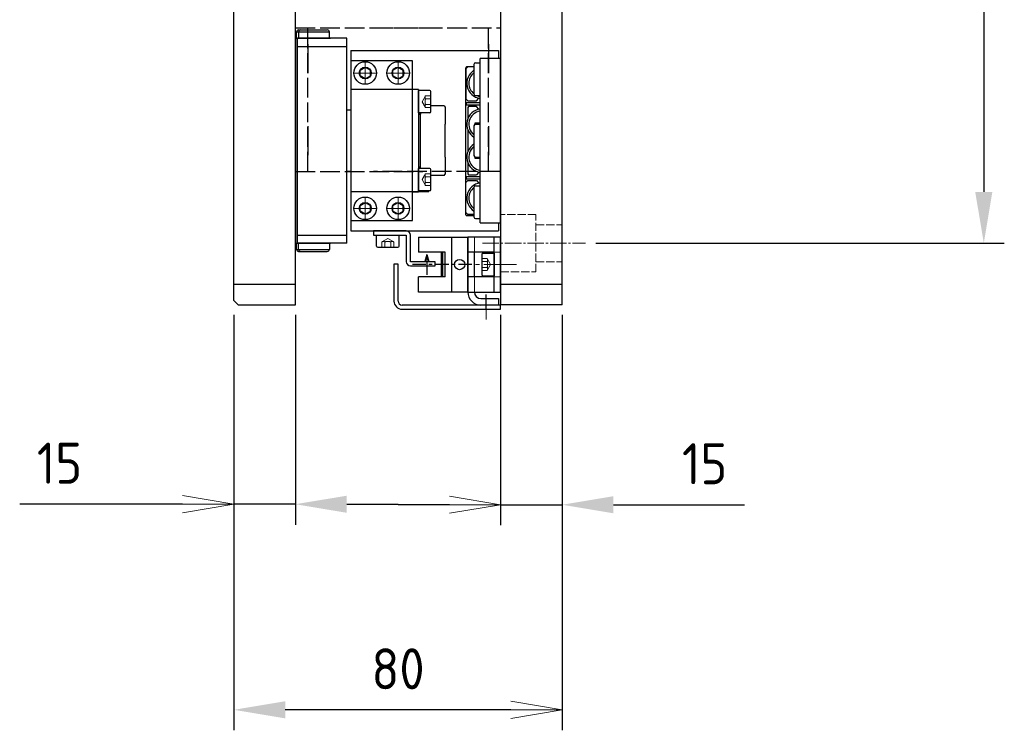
# Model space of a CAD drawing. Header units: millimetres. Extents: x 8836 to 10222, y 1969 to 2926.
# Tile 28 of 37: x 9803 to 10043, y 2184 to 2357. Entities that reach past the tile are written whole.
import ezdxf

# ---------------------------------------------------------------- set-up
doc = ezdxf.new("R2010")
doc.units = ezdxf.units.MM
doc.header["$LTSCALE"] = 0.8
for name, pattern in [('AM_ISO02W050', [7.5, 6, -1.5]), ('AM_ISO08W050', [18, 12, -1.5, 3, -1.5]), ('CENTER', [7, 4, -1, 1, -1]), ('GEN3', [6.25, 5, -1.25]), ('GEN7', [13.75, 10, -1.25, 1.25, -1.25]), ('GEN7A', [6.875, 5, -0.625, 0.625, -0.625])]:
    doc.linetypes.add(name, pattern=pattern)
doc.layers.get('0').update_dxf_attribs({"lineweight": 30})
for name, color, linetype, lineweight in [('3', 6, 'GEN3', 15), ('5', 3, 'Continuous', 15), ('7', 4, 'GEN7', 15), ('7A', 4, 'GEN7A', 15), ('AM_0', 7, 'Continuous', 30), ('AM_3', 6, 'AM_ISO02W050', 25), ('AM_7', 4, 'AM_ISO08W050', 25)]:
    doc.layers.add(name, color=color, linetype=linetype, lineweight=lineweight)
doc.styles.get("Standard").update_dxf_attribs({"font": 'ISOCP.SHX', "bigfont": 'EXTFONT.SHX'})
doc.dimstyles.new('GEN-ISO$0', dxfattribs={"dimtxt": 3.2, "dimasz": 2.5, "dimexe": 1, "dimexo": 0.5, "dimgap": 1, "dimtad": 1, "dimdec": 3, "dimdsep": 46, "dimtxsty": 'STANDARD', "dimblk1": 'OPEN', "dimblk2": 'OPEN', "dimsah": 1, "dimcen": 0, "dimclrd": 256, "dimclre": 256, "dimclrt": 2, "dimadec": 0, "dimazin": 0, "dimtp": 0.1, "dimtm": 0.1, "dimtfac": 0.71, "dimtdec": 3, "dimtmove": 0, "dimatfit": 3, "dimldrblk": 'OPEN', "dimfxl": 1, "dimtzin": 0, "dimarcsym": 0})

# ---------------------------------------------------------------- blocks, each defined once
blk = doc.blocks.new('A$C13216723')
for p, q in [((0, 2.7), (0, 0)), ((5.2, 3), (0.3, 3)), ((5.5, 2.7), (5.5, 0)), ((5.5, 0), (0, 0))]:
    blk.add_line(p, q)
for centre, start, end in [((0.3, 2.7), 90, 180), ((5.2, 2.7), 0, 90)]:
    blk.add_arc(centre, 0.3, start, end)
at = {"layer": '3'}
for p, q in [((1.31, 3), (1.31, 1.7)), ((2.03, 3), (2.03, 1.7)), ((3.47, 3), (3.47, 1.7)), ((4.19, 3), (4.19, 1.7)), ((1.31, 1.7), (2.75, 0.87)), ((4.19, 1.7), (2.75, 0.87))]:
    blk.add_line(p, q, dxfattribs=at)
for centre, radius, start, end in [((1.67, 2.16), 0.588, 232.1211, 307.8789), ((2.75, 3.74), 2.17, 250.5288, 289.4712), ((3.83, 2.16), 0.588, 232.1211, 307.8789)]:
    blk.add_arc(centre, radius, start, end, dxfattribs=at)
blk = doc.blocks.new('_OPEN')
at = {"color": 0, "linetype": 'ByBlock'}
for p, q in [((-1, 0.167), (0, 0)), ((0, 0), (-1, -0.167)), ((0, 0), (-1, 0))]:
    blk.add_line(p, q, dxfattribs=at)
blk = doc.blocks.new('*D330')
at = {"layer": '5', "lineweight": -2, "transparency": 16777216}
for p, q in [((9855.29, 2285.07), (9855.29, 2233.93)), ((9870.29, 2285.07), (9870.29, 2233.93)), ((9842.79, 2238.93), (9803.09, 2238.93)), ((9870.29, 2238.93), (9855.29, 2238.93)), ((9882.79, 2238.93), (9895.29, 2238.93))]:
    blk.add_line(p, q, dxfattribs=at)
at = {"layer": '5', "transparency": 16777216}
blk.add_solid([(9882.79, 2241.01), (9882.79, 2236.84), (9870.29, 2238.93)], dxfattribs=at)
at = {"layer": 'DEFPOINTS', "color": 0, "transparency": 16777216}
for p in [(9855.29, 2287.57), (9870.29, 2287.57), (9870.29, 2238.93)]:
    blk.add_point(p, dxfattribs=at)
at = {"layer": '5', "lineweight": -2, "transparency": 16777216, "xscale": 12.5, "yscale": 12.5, "zscale": 12.5}
blk.add_blockref('_OPEN', (9855.29, 2238.93), dxfattribs=at)
at = {"layer": '5', "color": 2, "transparency": 16777216, "insert": (9812.79, 2248.93), "char_height": 10, "attachment_point": 5}
blk.add_mtext('15', dxfattribs=at)
blk = doc.blocks.new('*D331')
at = {"layer": '5', "lineweight": -2, "transparency": 16777216}
for p, q in [((9920.29, 2285.07), (9920.29, 2233.8)), ((9935.29, 2285.07), (9935.29, 2233.8)), ((9907.79, 2238.8), (9895.29, 2238.8)), ((9920.29, 2238.8), (9935.29, 2238.8)), ((9947.79, 2238.8), (9979.71, 2238.8))]:
    blk.add_line(p, q, dxfattribs=at)
at = {"layer": '5', "transparency": 16777216}
blk.add_solid([(9947.79, 2240.88), (9947.79, 2236.71), (9935.29, 2238.8)], dxfattribs=at)
at = {"layer": 'DEFPOINTS', "color": 0, "transparency": 16777216}
for p in [(9920.29, 2287.57), (9935.29, 2287.57), (9935.29, 2238.8)]:
    blk.add_point(p, dxfattribs=at)
at = {"layer": '5', "lineweight": -2, "transparency": 16777216, "xscale": 12.5, "yscale": 12.5, "zscale": 12.5}
blk.add_blockref('_OPEN', (9920.29, 2238.8), dxfattribs=at)
at = {"layer": '5', "color": 2, "transparency": 16777216, "insert": (9970, 2248.8), "char_height": 10, "attachment_point": 5}
blk.add_mtext('15', dxfattribs=at)
blk = doc.blocks.new('*D332')
at = {"layer": '5', "lineweight": -2, "transparency": 16777216}
for p, q in [((9855.29, 2285.07), (9855.29, 2183.8)), ((9935.29, 2285.07), (9935.29, 2183.8)), ((9922.79, 2188.8), (9867.79, 2188.8))]:
    blk.add_line(p, q, dxfattribs=at)
at = {"layer": '5', "transparency": 16777216}
blk.add_solid([(9867.79, 2190.89), (9867.79, 2186.72), (9855.29, 2188.8)], dxfattribs=at)
at = {"layer": 'DEFPOINTS', "color": 0, "transparency": 16777216}
for p in [(9855.29, 2287.57), (9935.29, 2287.57), (9855.29, 2188.8)]:
    blk.add_point(p, dxfattribs=at)
at = {"layer": '5', "lineweight": -2, "transparency": 16777216, "xscale": 12.5, "yscale": 12.5, "zscale": 12.5}
blk.add_blockref('_OPEN', (9935.29, 2188.8), dxfattribs=at)
at = {"layer": '5', "color": 2, "transparency": 16777216, "insert": (9895.29, 2198.8), "char_height": 10, "attachment_point": 5}
blk.add_mtext('80', dxfattribs=at)
blk = doc.blocks.new('*D338')
at = {"layer": '5', "lineweight": -2, "transparency": 16777216}
for p, q in [((9943.47, 2672.57), (10043.03, 2672.57)), ((10038.03, 2660.07), (10038.03, 2315.07)), ((9943.47, 2302.57), (10043.03, 2302.57))]:
    blk.add_line(p, q, dxfattribs=at)
at = {"layer": '5', "transparency": 16777216}
blk.add_solid([(10035.94, 2315.07), (10040.11, 2315.07), (10038.03, 2302.57)], dxfattribs=at)
at = {"layer": 'DEFPOINTS', "color": 0, "transparency": 16777216}
for p in [(9940.97, 2672.57), (9940.97, 2302.57), (10038.03, 2302.57)]:
    blk.add_point(p, dxfattribs=at)
at = {"layer": '5', "lineweight": -2, "transparency": 16777216, "xscale": 12.5, "yscale": 12.5, "zscale": 12.5, "rotation": 90}
blk.add_blockref('_OPEN', (10038.03, 2672.57), dxfattribs=at)
at = {"layer": '5', "color": 2, "transparency": 16777216, "insert": (10028.03, 2487.57), "char_height": 10, "attachment_point": 5, "rotation": 90}
blk.add_mtext('□370', dxfattribs=at)
blk = doc.blocks.new('19012803')
at = {"color": 4, "linetype": 'CENTER'}
blk.add_line((12601.18, 7109.73), (12601.18, 7124.3), dxfattribs=at)
at = {"color": 7, "linetype": 'Continuous'}
for p, q in [((12594.48, 7110.66), (12594.48, 7122.66)), ((12594.48, 7122.66), (12598.18, 7122.66)), ((12598.18, 7116.16), (12598.18, 7122.66)), ((12607.88, 7122.66), (12604.18, 7122.66)), ((12604.18, 7116.16), (12604.18, 7122.66)), ((12607.88, 7122.66), (12607.88, 7110.66)), ((12604.18, 7117.16), (12598.18, 7117.16)), ((12604.18, 7116.86), (12598.18, 7116.86)), ((12598.18, 7116.16), (12604.18, 7116.16)), ((12594.48, 7110.66), (12607.88, 7110.66))]:
    blk.add_line(p, q, dxfattribs=at)
at = {"color": 2, "linetype": 'Continuous'}
for q in [(12598.71, 7120.66), (12601.94, 7121.13), (12601.94, 7120.2)]:
    blk.add_line((12603.66, 7120.66), q, dxfattribs=at)
at = {"layer": 'AM_0'}
blk.add_line((12607.88, 7114.66), (12594.48, 7114.66), dxfattribs=at)
blk.add_circle((12601.18, 7112.66), 1.25, dxfattribs=at)

msp = doc.modelspace()

# ---------------------------------------------------------------- linework, layer by layer
for p, q in [((9870.2931, 2287.5676), (9870.2931, 2687.5676)), ((9920.2931, 2687.5676), (9920.2931, 2287.5676)), ((9935.2931, 2287.5676), (9935.2931, 2687.5676)), ((9855.2931, 2288.5676), (9855.2931, 2686.5676)), ((9870.543, 2354.0676), (9878.0431, 2354.0676)), ((9870.543, 2352.5675), (9870.543, 2354.0676)), ((9871.043, 2354.0676), (9878.543, 2354.0676)), ((9871.043, 2354.0676), (9871.043, 2352.5675)), ((9871.0431, 2354.5676), (9877.5431, 2354.5676)), ((9871.543, 2354.5676), (9878.043, 2354.5676)), ((9878.543, 2352.5675), (9878.543, 2354.0676)), ((9870.2931, 2352.5676), (9870.2931, 2302.5676)), ((9870.2931, 2352.5676), (9878.7931, 2352.5676)), ((9882.793, 2352.5676), (9870.7931, 2352.5676)), ((9870.7931, 2302.5676), (9870.7931, 2352.5676)), ((9870.7931, 2302.5676), (9870.7931, 2352.5676)), ((9882.793, 2302.5676), (9882.793, 2352.5676)), ((9870.2931, 2350.3176), (9870.2931, 2304.8176)), ((9870.7931, 2350.5677), (9882.793, 2350.5677)), ((9883.793, 2349.5676), (9919.793, 2349.5676)), ((9883.793, 2349.5676), (9883.793, 2305.5676)), ((9919.793, 2349.5676), (9919.793, 2347.5676)), ((9898.793, 2347.0677), (9883.793, 2347.0677)), ((9898.793, 2308.0676), (9898.793, 2347.0677)), ((9915.293, 2307.5676), (9915.293, 2347.5676)), ((9920.293, 2347.5676), (9915.293, 2347.5676)), ((9920.293, 2307.5676), (9920.293, 2347.5676)), ((9886.043, 2344.7893), (9887.293, 2345.511)), ((9886.043, 2343.346), (9886.043, 2344.7893)), ((9887.293, 2345.511), (9888.543, 2344.7893)), ((9888.543, 2343.346), (9888.543, 2344.7893)), ((9894.043, 2344.7894), (9895.293, 2345.5111)), ((9894.043, 2343.346), (9894.043, 2344.7894)), ((9895.293, 2345.5111), (9896.543, 2344.7894)), ((9896.543, 2343.346), (9896.543, 2344.7894)), ((9912.293, 2345.5676), (9911.793, 2345.0676)), ((9911.793, 2309.4676), (9911.793, 2345.3676)), ((9911.793, 2345.0676), (9911.793, 2337.7676)), ((9913.793, 2345.5676), (9911.993, 2345.5676)), ((9913.793, 2345.5676), (9912.293, 2345.5676)), ((9913.793, 2346.1676), (9913.793, 2338.9676)), ((9914.193, 2346.5676), (9915.293, 2346.5676)), ((9887.293, 2342.6243), (9886.043, 2343.346)), ((9887.293, 2342.6243), (9888.543, 2343.346)), ((9895.293, 2342.6243), (9894.043, 2343.346)), ((9895.293, 2342.6243), (9896.543, 2343.346)), ((9898.793, 2340.0677), (9883.793, 2340.0677)), ((9898.793, 2315.0675), (9898.793, 2340.0675)), ((9900.293, 2340.0675), (9898.793, 2340.0675)), ((9900.293, 2340.0675), (9900.293, 2315.0675)), ((9911.793, 2337.7676), (9912.293, 2337.2676)), ((9912.293, 2337.2676), (9914.3717, 2337.2676)), ((9914.193, 2338.5676), (9915.293, 2338.5676)), ((9914.3717, 2337.2676), (9915.0054, 2337.9013)), ((9882.793, 2335.0676), (9883.793, 2335.0676)), ((9906.493, 2336.0676), (9903.293, 2336.0676)), ((9906.493, 2336.0677), (9906.793, 2335.7676)), ((9906.793, 2335.7676), (9906.793, 2331.5676)), ((9911.943, 2336.8676), (9915.293, 2336.8676)), ((9911.943, 2336.2676), (9911.943, 2336.8676)), ((9911.943, 2336.2676), (9915.293, 2336.2676)), ((9912.493, 2335.8676), (9912.293, 2335.6676)), ((9912.293, 2335.6676), (9912.293, 2332.9139)), ((9914.3717, 2335.8676), (9912.493, 2335.8676)), ((9915.0054, 2335.234), (9914.3717, 2335.8676)), ((9920.293, 2319.4676), (9920.293, 2335.6676)), ((9900.593, 2334.0676), (9900.293, 2333.7676)), ((9900.293, 2333.7676), (9900.293, 2321.3677)), ((9900.793, 2334.0676), (9900.593, 2334.0676)), ((9900.793, 2334.3175), (9900.793, 2334.0676)), ((9900.793, 2321.0676), (9900.793, 2334.0676)), ((9906.793, 2323.5676), (9906.793, 2331.5676)), ((9912.293, 2330.2238), (9912.293, 2324.9115)), ((9913.793, 2331.1676), (9913.793, 2323.9676)), ((9914.043, 2331.9276), (9915.293, 2331.9276)), ((9914.043, 2331.5385), (9914.043, 2331.9276)), ((9914.193, 2331.5676), (9915.293, 2331.5676)), ((9906.793, 2323.5676), (9906.793, 2319.3676)), ((9914.043, 2323.2076), (9914.043, 2323.5968)), ((9915.293, 2323.2076), (9914.043, 2323.2076)), ((9914.193, 2323.5676), (9915.293, 2323.5676)), ((9900.293, 2321.3677), (9900.593, 2321.0677)), ((9900.793, 2321.0676), (9900.593, 2321.0676)), ((9900.793, 2320.8175), (9900.793, 2321.0676)), ((9912.293, 2322.2214), (9912.293, 2319.4676)), ((9883.793, 2320.0676), (9882.793, 2320.0676)), ((9906.493, 2319.0676), (9903.293, 2319.0676)), ((9906.493, 2319.0677), (9906.793, 2319.3676)), ((9911.793, 2317.3676), (9912.293, 2317.8676)), ((9911.943, 2318.8676), (9915.293, 2318.8676)), ((9911.943, 2318.2676), (9911.943, 2318.8676)), ((9911.943, 2318.2676), (9915.293, 2318.2676)), ((9912.293, 2319.4676), (9912.493, 2319.2676)), ((9912.293, 2317.8676), (9914.3717, 2317.8676)), ((9912.493, 2319.2676), (9914.3717, 2319.2676)), ((9915.0054, 2319.9013), (9914.3717, 2319.2676)), ((9914.3717, 2317.8676), (9915.0054, 2317.234)), ((9911.793, 2310.0676), (9911.793, 2317.3676)), ((9913.793, 2316.1676), (9913.793, 2308.9676)), ((9914.193, 2316.5676), (9915.293, 2316.5676)), ((9902.7931, 2315.0685), (9883.793, 2315.0685)), ((9898.793, 2315.0675), (9900.293, 2315.0675)), ((9886.043, 2311.7893), (9887.293, 2312.511)), ((9886.043, 2310.346), (9886.043, 2311.7893)), ((9887.293, 2312.511), (9888.543, 2311.7893)), ((9888.543, 2310.346), (9888.543, 2311.7893)), ((9894.043, 2311.7893), (9895.293, 2312.511)), ((9894.043, 2310.346), (9894.043, 2311.7893)), ((9895.293, 2312.511), (9896.543, 2311.7893)), ((9896.543, 2310.346), (9896.543, 2311.7893)), ((9887.293, 2309.6243), (9886.043, 2310.346)), ((9887.293, 2309.6243), (9888.543, 2310.346)), ((9895.293, 2309.6243), (9894.043, 2310.346)), ((9895.293, 2309.6243), (9896.543, 2310.346)), ((9912.293, 2309.5676), (9911.793, 2310.0676)), ((9913.793, 2309.2676), (9911.993, 2309.2676)), ((9913.793, 2309.5676), (9912.293, 2309.5676)), ((9914.193, 2308.5676), (9915.293, 2308.5676)), ((9883.793, 2308.0676), (9898.793, 2308.0676)), ((9915.293, 2307.5676), (9920.293, 2307.5676)), ((9919.793, 2307.5676), (9919.793, 2305.5676)), ((9870.7931, 2304.5677), (9882.793, 2304.5677)), ((9883.793, 2305.5676), (9919.793, 2305.5676)), ((9897.293, 2305.5676), (9889.2929, 2305.5676)), ((9889.2929, 2305.5676), (9889.2929, 2304.5676)), ((9889.2929, 2304.5676), (9897.293, 2304.5676)), ((9897.293, 2304.5676), (9897.293, 2298.0676)), ((9898.293, 2298.0676), (9898.293, 2304.5676)), ((9912.2931, 2304.0676), (9912.2931, 2290.6676)), ((9912.2931, 2290.6676), (9912.2931, 2304.0676)), ((9920.293, 2290.6676), (9920.293, 2304.0676)), ((9870.2931, 2302.5676), (9878.7931, 2302.5676)), ((9870.543, 2301.0675), (9870.543, 2302.5676)), ((9870.543, 2301.0675), (9878.0431, 2301.0675)), ((9882.793, 2302.5676), (9870.7931, 2302.5676)), ((9871.043, 2301.0675), (9871.043, 2302.5676)), ((9871.043, 2301.0675), (9878.5431, 2301.0675)), ((9878.5431, 2302.5676), (9878.5431, 2301.0675)), ((9871.0431, 2300.5676), (9877.5431, 2300.5676)), ((9871.5431, 2300.5676), (9878.0431, 2300.5676)), ((9915.6931, 2299.8176), (9915.6931, 2294.9176)), ((9915.9931, 2300.1176), (9918.6931, 2300.1176)), ((9918.6931, 2300.1176), (9918.6931, 2294.6176)), ((9895.2931, 2297.4676), (9894.2931, 2297.4676)), ((9894.2931, 2297.4676), (9894.2931, 2288.4676)), ((9895.2931, 2288.4676), (9895.2931, 2297.4676)), ((9904.293, 2298.0676), (9898.293, 2298.0676)), ((9898.293, 2297.0676), (9904.293, 2297.0676)), ((9904.293, 2297.0676), (9904.293, 2298.0676)), ((9915.9931, 2294.6176), (9918.6931, 2294.6176)), ((9855.2931, 2292.5676), (9870.2931, 2292.5676)), ((9920.2931, 2292.5676), (9935.2931, 2292.5676)), ((9856.2931, 2287.5676), (9855.2931, 2288.5676)), ((9856.2931, 2287.5676), (9870.2931, 2287.5676)), ((9920.2931, 2287.4676), (9896.2931, 2287.4676)), ((9935.2931, 2287.5676), (9920.2931, 2287.5676)), ((9920.2931, 2286.4676), (9920.2931, 2287.4676)), ((9896.2931, 2286.4676), (9920.2931, 2286.4676))]:
    msp.add_line(p, q)
for centre, radius in [((9887.293, 2344.0676), 2.75), ((9895.293, 2344.0677), 2.75), ((9887.293, 2344.0676), 1.4434), ((9895.293, 2344.0677), 1.4434), ((9887.293, 2311.0676), 2.75), ((9895.293, 2311.0676), 2.75), ((9887.293, 2311.0676), 1.4434), ((9895.293, 2311.0676), 1.4434)]:
    msp.add_circle(centre, radius)
for centre, radius, start, end in [((9871.043, 2354.0675), 0.5, 89.99999, 179.9978), ((9871.543, 2354.0675), 0.5, 90.000021, 179.998251), ((9878.043, 2354.0675), 0.5, 0.001807, 90.000031), ((9911.993, 2345.3676), 0.2, 90, 180), ((9915.793, 2341.5676), 3.75, 122.230953, 262.337744), ((9914.193, 2346.1676), 0.4, 90, 180), ((9915.793, 2341.5676), 3.25, 127.979872, 232.020128), ((9914.193, 2338.9676), 0.4, 180, 270), ((9915.793, 2341.5676), 3.25, 247.380135, 261.150117), ((9915.793, 2331.5676), 3.75, 97.662256, 237.769047), ((9915.793, 2331.5676), 3.25, 98.849883, 232.020128), ((9914.193, 2331.1676), 0.4, 90, 180), ((9915.793, 2323.5676), 3.75, 122.230953, 262.337744), ((9915.793, 2323.5676), 3.25, 127.979872, 261.150117), ((9914.193, 2323.9676), 0.4, 180, 270), ((9915.793, 2313.5676), 3.75, 97.662256, 237.769047), ((9915.793, 2313.5676), 3.25, 127.979872, 232.020128), ((9914.193, 2316.1676), 0.4, 90, 180), ((9911.993, 2309.4676), 0.2, 180, 270), ((9914.193, 2308.9676), 0.4, 180, 270), ((9897.293, 2304.5676), 1, 0, 90), ((9871.043, 2301.0676), 0.5, 180.00178, 270.00001), ((9871.543, 2301.0676), 0.5, 180.00178, 270.00001), ((9878.043, 2301.0676), 0.5, 270, 359.998224), ((9915.9931, 2299.8176), 0.3, 90, 180), ((9898.293, 2298.0676), 1, 180, 270), ((9915.9931, 2294.9176), 0.3, 180, 270), ((9896.2931, 2288.4676), 2, 180, 270), ((9896.2931, 2288.4676), 1, 180, 270)]:
    msp.add_arc(centre, radius, start, end)
at = {"layer": '3'}
for p, q in [((9878.5431, 2354.0675), (9878.5422, 2354.0974)), ((9913.8931, 2300.3676), (9913.8931, 2304.0676)), ((9878.5431, 2301.0676), (9878.5422, 2301.0377)), ((9915.6931, 2298.8114), (9916.9931, 2298.8114)), ((9916.9931, 2298.8114), (9917.8266, 2297.3676)), ((9920.2931, 2300.3676), (9918.6931, 2300.3676)), ((9915.6931, 2298.0895), (9916.9931, 2298.0895)), ((9915.6931, 2296.6458), (9916.9931, 2296.6458)), ((9916.9931, 2295.9239), (9917.8266, 2297.3676)), ((9913.8931, 2290.6676), (9913.8931, 2294.3676)), ((9915.6931, 2295.9239), (9916.9931, 2295.9239)), ((9920.2931, 2294.3676), (9918.6931, 2294.3676))]:
    msp.add_line(p, q, dxfattribs=at)
at = {"layer": '3', "ltscale": 0.5}
for p, q in [((9928.8931, 2309.5676), (9920.2931, 2309.5676)), ((9928.8931, 2295.5676), (9928.8931, 2309.5676)), ((9928.8931, 2307.0676), (9935.2931, 2307.0676)), ((9928.8931, 2298.0676), (9935.2931, 2298.0676)), ((9920.2931, 2295.5676), (9928.8931, 2295.5676))]:
    msp.add_line(p, q, dxfattribs=at)
at = {"layer": '3'}
for centre, radius, start, end in [((9916.5291, 2298.4505), 0.5879, 322.121121, 37.878879), ((9914.9513, 2297.3676), 2.1656, 340.528779, 19.471221), ((9916.5291, 2296.2848), 0.5879, 322.121121, 37.878879)]:
    msp.add_arc(centre, radius, start, end, dxfattribs=at)
at = {"layer": '7'}
for p, q in [((9887.293, 2341.3677), (9887.293, 2346.7677)), ((9895.293, 2341.3677), (9895.293, 2346.7677)), ((9887.293, 2344.0676), (9887.293, 2346.0676)), ((9895.293, 2344.0676), (9895.293, 2346.0676)), ((9889.993, 2344.0677), (9884.593, 2344.0677)), ((9887.293, 2344.0676), (9885.293, 2344.0676)), ((9887.293, 2344.0676), (9887.293, 2342.0676)), ((9887.293, 2344.0676), (9889.293, 2344.0676)), ((9897.993, 2344.0677), (9892.593, 2344.0677)), ((9895.293, 2344.0676), (9893.293, 2344.0676)), ((9895.293, 2344.0676), (9895.293, 2342.0676)), ((9895.293, 2344.0676), (9897.293, 2344.0676)), ((9870.7931, 2327.5676), (9870.7931, 2327.5676)), ((9887.293, 2313.7676), (9887.293, 2308.3676)), ((9887.293, 2311.0676), (9887.293, 2313.0676)), ((9895.293, 2313.7676), (9895.293, 2308.3676)), ((9895.293, 2311.0676), (9895.293, 2313.0676)), ((9889.993, 2311.0676), (9884.593, 2311.0676)), ((9887.293, 2311.0676), (9885.293, 2311.0676)), ((9887.293, 2311.0676), (9887.293, 2309.0676)), ((9887.293, 2311.0676), (9889.293, 2311.0676)), ((9897.993, 2311.0676), (9892.593, 2311.0676)), ((9895.293, 2311.0676), (9893.293, 2311.0676)), ((9895.293, 2311.0676), (9895.293, 2309.0676)), ((9895.293, 2311.0676), (9897.293, 2311.0676)), ((9924.1561, 2297.3676), (9913.4849, 2297.3676))]:
    msp.add_line(p, q, dxfattribs=at)
at = {"layer": '7', "ltscale": 0.5}
msp.add_line((9915.8331, 2302.5676), (9940.9686, 2302.5676), dxfattribs=at)
at = {"layer": '7A'}
msp.add_line((9916.7931, 2283.9796), (9916.7931, 2290.0127), dxfattribs=at)
at = {"layer": 'AM_0'}
for p, q in [((9920.2931, 2304.0676), (9912.2931, 2304.0676)), ((9912.2931, 2304.0676), (9912.2931, 2290.6676)), ((9918.6931, 2290.6676), (9918.6931, 2304.0676)), ((9920.2931, 2290.6676), (9920.2931, 2304.0676)), ((9918.6931, 2300.3676), (9912.2931, 2300.3676)), ((9913.8931, 2294.3676), (9913.8931, 2300.3676)), ((9918.6931, 2294.3676), (9912.2931, 2294.3676)), ((9912.2931, 2290.6676), (9920.2931, 2290.6676)), ((9915.4931, 2289.0676), (9919.7931, 2289.0676)), ((9919.7931, 2289.0676), (9919.7931, 2287.4676)), ((9919.7931, 2287.4676), (9915.4931, 2287.4676))]:
    msp.add_line(p, q, dxfattribs=at)
for radius in [3.2, 1.6]:
    msp.add_arc((9915.4931, 2290.6676), radius, 180, 270, dxfattribs=at)
at = {"layer": 'AM_3'}
for p, q in [((9870.2931, 2320.0676), (9870.2931, 2355.0676)), ((9870.2931, 2355.0676), (9901.2931, 2355.0676)), ((9873.2931, 2320.0676), (9873.2931, 2355.0676)), ((9889.2931, 2355.0676), (9920.2931, 2355.0676)), ((9917.2931, 2320.0676), (9917.2931, 2355.0676)), ((9920.2931, 2355.0676), (9920.2931, 2320.0676)), ((9873.2931, 2351.0676), (9873.2931, 2349.5676)), ((9873.2931, 2349.5676), (9873.2931, 2345.5676)), ((9917.2931, 2351.0676), (9917.2931, 2349.5676)), ((9917.2931, 2349.5676), (9917.2931, 2345.5676)), ((9873.2931, 2345.5676), (9873.2931, 2344.0676)), ((9917.2931, 2345.5676), (9917.2931, 2344.0676)), ((9873.2931, 2331.0676), (9873.2931, 2329.5676)), ((9917.2931, 2331.0676), (9917.2931, 2329.5676)), ((9917.2931, 2331.0676), (9917.2931, 2329.5676)), ((9873.2931, 2329.5676), (9873.2931, 2325.5676)), ((9917.2931, 2329.5676), (9917.2931, 2325.5676)), ((9917.2931, 2329.5676), (9917.2931, 2325.5676)), ((9873.2931, 2325.5676), (9873.2931, 2324.0676)), ((9917.2931, 2325.5676), (9917.2931, 2324.0676)), ((9917.2931, 2325.5676), (9917.2931, 2324.0676)), ((9870.2931, 2320.0676), (9901.2931, 2320.0676)), ((9920.2931, 2320.0676), (9889.2931, 2320.0676))]:
    msp.add_line(p, q, dxfattribs=at)
at = {"layer": 'AM_7'}
msp.add_line((9916.7931, 2286.3988), (9916.7931, 2290.0232), dxfattribs=at)

# ---------------------------------------------------------------- block references
for p, rotation in [((9900.293, 2339.8175), 270), ((9900.293, 2320.8175), 270), ((9895.5429, 2304.5677), 180)]:
    msp.add_blockref('A$C13216723', p, dxfattribs=dict(rotation=rotation))
at = {"layer": 'AM_0', "rotation": 90}
msp.add_blockref('19012803', (17022.9574, -10303.8164), dxfattribs=at)

# ---------------------------------------------------------------- dimensions: what is measured, and where the dimension line sits
at = {"layer": '5'}
dim = msp.add_linear_dim(base=(10038.0262, 2302.5676), p1=(9940.9686, 2672.5676), p2=(9940.9686, 2302.5676), angle=90, text='□<>', dimstyle='GEN-ISO$0', override={"dimscale": 5, "dimtxt": 2, "dimtm": 0, "dimarcsym": 1}, dxfattribs=at)
dim.commit()
dim.dimension.update_dxf_attribs({"geometry": '*D338', "text_midpoint": (10028.0262, 2487.5676)})
dim = msp.add_linear_dim(base=(9870.2931, 2238.926), p1=(9855.2931, 2287.5676), p2=(9870.2931, 2287.5676), dimstyle='GEN-ISO$0', override={"dimscale": 5, "dimtxt": 2, "dimtm": 0, "dimarcsym": 1}, dxfattribs=at)
dim.commit()
dim.dimension.update_dxf_attribs({"geometry": '*D330', "text_midpoint": (9812.7931, 2238.926), "dimtype": 160})
for base, p1, p2, picture, middle in [((9855.2931, 2188.8028), (9935.2931, 2287.5676), (9855.2931, 2287.5676), '*D332', (9895.2931, 2198.8028)), ((9935.2931, 2238.7976), (9920.2931, 2287.5676), (9935.2931, 2287.5676), '*D331', (9970.0002, 2248.7976))]:
    dim = msp.add_linear_dim(base=base, p1=p1, p2=p2, dimstyle='GEN-ISO$0', override={"dimscale": 5, "dimtxt": 2, "dimtm": 0, "dimarcsym": 1}, dxfattribs=at)
    dim.commit()
    dim.dimension.update_dxf_attribs({"geometry": picture, "text_midpoint": middle})

doc.saveas('drawing.dxf')
